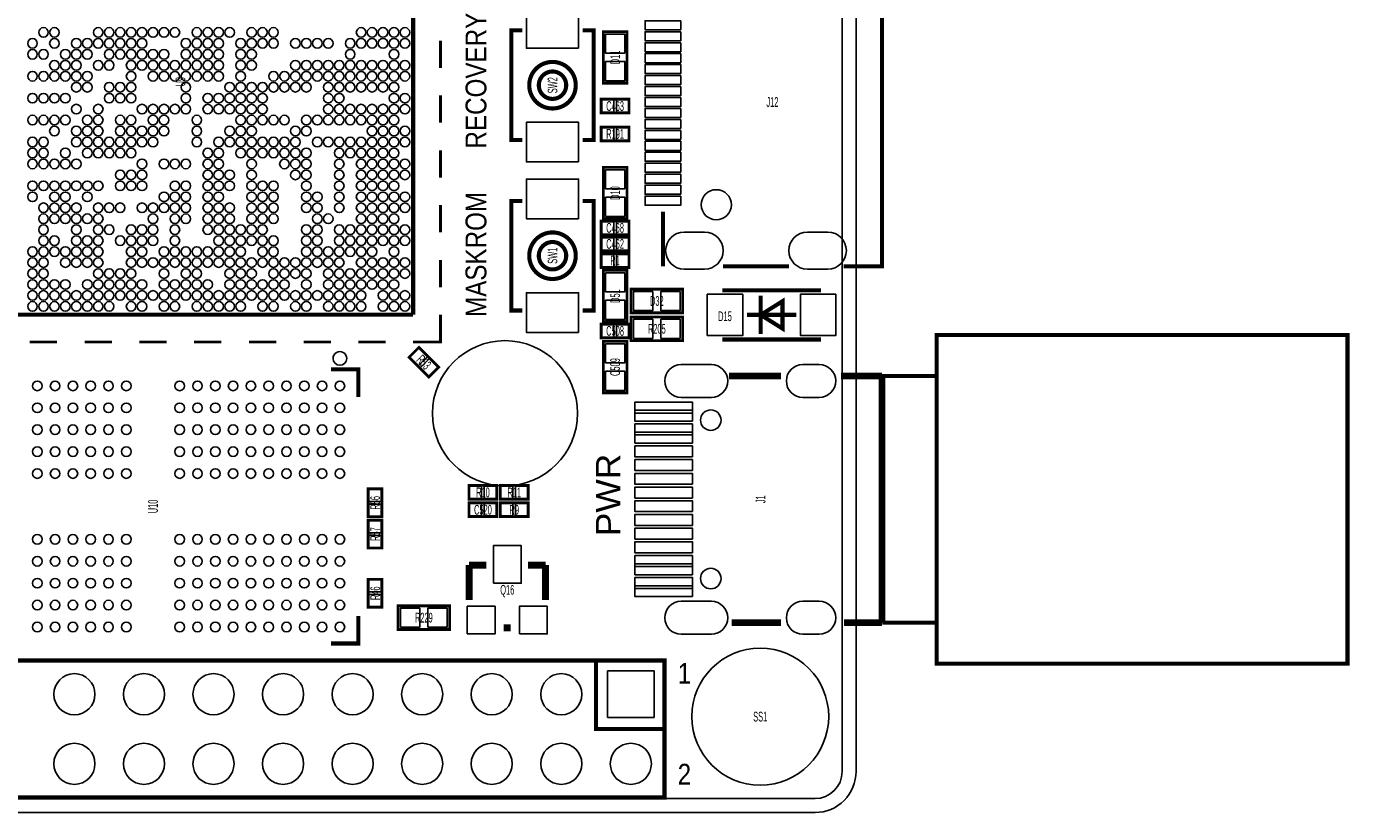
# Model space of a CAD drawing. Extents: x -11 to 103, y 0 to 58.
# Tile 15 of 16: x 55 to 103, y 0 to 29. Entities that reach past the tile are written whole.
import ezdxf
from ezdxf.enums import TextEntityAlignment as Align

# ---------------------------------------------------------------- set-up
doc = ezdxf.new("R2010")
doc.units = 0
for name, color, linetype in [('BG_OUTLINE', 12, 'CONTINUOUS'), ('BG_SILKSCREEN_TOP', 7, 'CONTINUOUS'), ('PG_SILKSCREEN_TOP', 253, 'CONTINUOUS'), ('PIN_SOLDERMASK_TOP', 92, 'CONTINUOUS'), ('RD_SILKSCREEN_TOP', 30, 'CONTINUOUS'), ('RKI_ALL', 2, 'CONTINUOUS')]:
    doc.layers.add(name, color=color, linetype=linetype)

msp = doc.modelspace()

# ---------------------------------------------------------------- linework, layer by layer
at = {"layer": 'BG_OUTLINE'}
msp.add_lwpolyline([(20.999958, 55.999888), (83.49996, 55.999888, -0.414214), (85.000084, 54.500018), (85.000084, 1.500124, -0.414249), (83.49996, 0), (1.500124, 0, -0.41426), (0, 1.500124), (0, 54.500018, -0.414229), (1.500124, 55.999888), (15.999968, 55.999888, -0.414239), (16.999966, 54.99989), (16.999966, 52.500022, 0.414244), (18.50009, 50.999898, 0.414203), (19.99996, 52.500022), (19.99996, 54.99989, -0.414224)], format="xyb", close=True, dxfattribs=at)
at = {"layer": 'PG_SILKSCREEN_TOP'}
for points, const_width in [([(51.82489, 35.17011), (68.82511, 35.17011), (68.82511, 18.16989)], 0.150012), ([(51.82489, 35.17011), (51.82489, 18.16989), (68.82511, 18.16989)], 0.150012), ([(84.544992, 31.929984), (85.944989, 31.929984), (85.944989, 19.930008), (84.544992, 19.930008)], 0.150012), ([(72.814002, 24.543004), (72.414003, 24.543004), (72.414003, 28.542996), (72.814002, 28.542996)], 0.150012), ([(75.013998, 24.543004), (75.413997, 24.543004), (75.413997, 28.542996), (75.013998, 28.542996)], 0.150012), ([(75.7682, 26.6192), (75.7682, 28.4988), (76.6318, 28.4988), (76.6318, 26.6192), (75.7682, 26.6192)], 0.1016), ([(69.825108, 27.170101), (69.825108, 28.170099)], 0.1016), ([(69.825108, 25.169901), (69.825108, 26.169899)], 0.1016), ([(75.692, 25.527), (76.708, 25.527), (76.708, 26.035), (75.692, 26.035), (75.692, 25.527)], 0.1016), ([(75.692, 24.511), (76.708, 24.511), (76.708, 25.019), (75.692, 25.019), (75.692, 24.511)], 0.1016), ([(69.825108, 23.169905), (69.825108, 24.169903)], 0.1016), ([(75.7682, 21.6662), (75.7682, 23.5458), (76.6318, 23.5458), (76.6318, 21.6662), (75.7682, 21.6662)], 0.1016), ([(72.814002, 18.320004), (72.414003, 18.320004), (72.414003, 22.319996), (72.814002, 22.319996)], 0.150012), ([(75.013998, 18.320004), (75.413997, 18.320004), (75.413997, 22.319996), (75.013998, 22.319996)], 0.150012), ([(69.825108, 21.169909), (69.825108, 22.169907)], 0.1016), ([(77.94498, 19.930008), (77.94498, 21.930004)], 0.150012), ([(76.708, 21.59), (75.692, 21.59), (75.692, 21.082), (76.708, 21.082), (76.708, 21.59)], 0.1016), ([(75.692, 20.4978), (76.708, 20.4978), (76.708, 21.0058), (75.692, 21.0058), (75.692, 20.4978)], 0.1016), ([(75.692, 19.8882), (76.708, 19.8882), (76.708, 20.3962), (75.692, 20.3962), (75.692, 19.8882)], 0.1016), ([(69.825108, 19.169888), (69.825108, 20.169911)], 0.1016), ([(76.6318, 19.7866), (76.6318, 17.907), (75.7682, 17.907), (75.7682, 19.7866), (76.6318, 19.7866)], 0.1016), ([(82.544971, 19.930008), (80.144976, 19.930008)], 0.150012), ([(78.6638, 18.2372), (76.7842, 18.2372), (76.7842, 19.1008), (78.6638, 19.1008), (78.6638, 18.2372)], 0.1016), ([(80.115004, 19.060998), (83.714996, 19.060998)], 0.150012), ([(81.515102, 17.461001), (81.515102, 18.860999)], 0.150012), ([(81.515102, 18.161), (82.314898, 17.660899), (82.314898, 18.661101), (81.515102, 18.161)], 0.150012), ([(69.825108, 18.16989), (69.825108, 17.169892), (68.82511, 17.169892)], 0.1016), ([(76.708, 17.8308), (75.692, 17.8308), (75.692, 17.3228), (76.708, 17.3228), (76.708, 17.8308)], 0.1016), ([(78.6638, 17.2212), (76.7842, 17.2212), (76.7842, 18.0848), (78.6638, 18.0848), (78.6638, 17.2212)], 0.1016), ([(82.814998, 18.161), (81.015002, 18.161)], 0.150012), ([(87.944985, 11.429492), (87.944985, 17.42948), (102.945006, 17.42948), (102.945006, 5.429479), (87.944985, 5.429479), (87.944985, 6.929095)], 0.150012), ([(55.824907, 17.169892), (54.824909, 17.169892)], 0.1016), ([(57.824903, 17.169892), (56.824905, 17.169892)], 0.1016), ([(59.824899, 17.169892), (58.824901, 17.169892)], 0.1016), ([(61.825099, 17.169892), (60.825101, 17.169892)], 0.1016), ([(63.825095, 17.169892), (62.825097, 17.169892)], 0.1016), ([(65.825091, 17.169892), (64.825093, 17.169892)], 0.1016), ([(67.825112, 17.169892), (66.825089, 17.169892)], 0.1016), ([(68.67619, 16.613403), (69.394603, 15.89499), (69.75381, 16.254197), (69.035397, 16.97261), (68.67619, 16.613403)], 0.1016), ([(76.6318, 17.1958), (76.6318, 15.3162), (75.7682, 15.3162), (75.7682, 17.1958), (76.6318, 17.1958)], 0.1016), ([(83.714996, 17.261002), (80.115004, 17.261002)], 0.150012), ([(66.825012, 15.169998), (66.825012, 16.169996), (65.825014, 16.169996)], 0.150012), ([(80.353891, 15.929991), (82.253887, 15.929991)], 0.248895), ([(84.453882, 15.929991), (85.944989, 15.929991)], 0.248895), ([(85.944989, 15.929991), (85.944989, 6.92818)], 0.248895), ([(85.944989, 15.929991), (87.944985, 15.929991), (87.944985, 6.929095), (85.953905, 6.929095)], 0.150012), ([(67.691, 10.795), (67.691, 11.811), (67.183, 11.811), (67.183, 10.795), (67.691, 10.795)], 0.1016), ([(70.866, 11.43), (71.882, 11.43), (71.882, 11.938), (70.866, 11.938), (70.866, 11.43)], 0.1016), ([(72.009, 11.43), (73.025, 11.43), (73.025, 11.938), (72.009, 11.938), (72.009, 11.43)], 0.1016), ([(71.882, 11.303), (70.866, 11.303), (70.866, 10.795), (71.882, 10.795), (71.882, 11.303)], 0.1016), ([(73.025, 11.303), (72.009, 11.303), (72.009, 10.795), (73.025, 10.795), (73.025, 11.303)], 0.1016), ([(67.183, 10.668), (67.183, 9.652), (67.691, 9.652), (67.691, 10.668), (67.183, 10.668)], 0.1016), ([(71.501, 9.0297), (70.866, 9.0297)], 0.254), ([(70.866, 9.0297), (70.866, 7.7597)], 0.254), ([(73.025, 9.0297), (73.66, 9.0297)], 0.254), ([(73.66, 9.0297), (73.66, 7.7597)], 0.254), ([(67.691, 7.493), (67.691, 8.509), (67.183, 8.509), (67.183, 7.493), (67.691, 7.493)], 0.1016), ([(68.2752, 7.5438), (70.1548, 7.5438), (70.1548, 6.6802), (68.2752, 6.6802), (68.2752, 7.5438)], 0.1016), ([(66.825114, 7.170014), (66.825114, 6.170016), (65.825091, 6.170016)], 0.150012), ([(72.136, 6.7437), (72.39, 6.7437)], 0.254), ([(82.253887, 6.92818), (80.45389, 6.92818)], 0.248895), ([(85.944989, 6.92818), (84.553882, 6.92818)], 0.248895), ([(78.005051, 0.548005), (27.285061, 0.548005), (27.285061, 5.547995), (78.005051, 5.547995), (78.005051, 0.548005)], 0.150012), ([(78.005051, 3.048), (75.505056, 3.048), (75.505056, 5.547995)], 0.150012)]:
    msp.add_lwpolyline(points, dxfattribs=dict(at, const_width=const_width))
at = {"layer": 'PG_SILKSCREEN_TOP', "const_width": 0.150012}
for points in [[(74.764011, 26.543, 1), (73.063989, 26.543, 1), (74.764011, 26.543)], [(74.413999, 26.543, 1), (73.414001, 26.543, 1), (74.413999, 26.543)], [(74.764011, 20.32, 1), (73.063989, 20.32, 1), (74.764011, 20.32)], [(74.413999, 20.32, 1), (73.414001, 20.32, 1), (74.413999, 20.32)]]:
    msp.add_lwpolyline(points, format="xyb", dxfattribs=at)
at = {"layer": 'PG_SILKSCREEN_TOP'}
msp.add_lwpolyline([(66.399994, 16.569995, 1), (65.90001, 16.570016, 1)], format="xyb", close=True, dxfattribs=at)
at = {"layer": 'PIN_SOLDERMASK_TOP'}
for points in [[(74.863998, 27.892997), (72.964002, 27.892997), (72.964002, 29.343007), (74.863998, 29.343007)], [(78.594979, 28.894989), (78.594979, 28.564992), (77.294981, 28.564992), (77.294981, 28.894989)], [(76.550495, 27.708377), (75.849505, 27.708377), (75.849505, 28.409367), (76.550495, 28.409367)], [(78.594979, 28.49499), (78.594979, 28.164993), (77.294981, 28.164993), (77.294981, 28.49499)], [(78.594979, 28.094991), (78.594979, 27.764994), (77.294981, 27.764994), (77.294981, 28.094991)], [(78.594979, 27.694992), (78.594979, 27.364995), (77.294981, 27.364995), (77.294981, 27.694992)], [(76.550495, 26.708633), (75.849505, 26.708633), (75.849505, 27.409623), (76.550495, 27.409623)], [(78.594979, 27.294992), (78.594979, 26.964996), (77.294981, 26.964996), (77.294981, 27.294992)], [(78.594979, 26.894993), (78.594979, 26.564996), (77.294981, 26.564996), (77.294981, 26.894993)], [(78.594979, 26.494994), (78.594979, 26.164997), (77.294981, 26.164997), (77.294981, 26.494994)], [(78.594979, 26.094995), (78.594979, 25.764998), (77.294981, 25.764998), (77.294981, 26.094995)], [(75.699849, 25.555956), (75.699849, 26.006044), (76.149937, 26.006044), (76.149937, 25.555956)], [(76.250063, 25.555956), (76.250063, 26.006044), (76.700151, 26.006044), (76.700151, 25.555956)], [(78.594979, 25.694996), (78.594979, 25.364999), (77.294981, 25.364999), (77.294981, 25.694996)], [(74.863998, 23.742993), (72.964002, 23.742993), (72.964002, 25.193003), (74.863998, 25.193003)], [(78.594979, 25.294996), (78.594979, 24.965), (77.294981, 24.965), (77.294981, 25.294996)], [(75.699874, 24.539956), (75.699874, 24.990044), (76.149962, 24.990044), (76.149962, 24.539956)], [(76.250038, 24.539956), (76.250038, 24.990044), (76.700126, 24.990044), (76.700126, 24.539956)], [(78.594979, 24.894997), (78.594979, 24.565), (77.294981, 24.565), (77.294981, 24.894997)], [(78.594979, 24.494998), (78.594979, 24.165001), (77.294981, 24.165001), (77.294981, 24.494998)], [(78.594979, 24.094999), (78.594979, 23.765002), (77.294981, 23.765002), (77.294981, 24.094999)], [(78.594979, 23.695), (78.594979, 23.365003), (77.294981, 23.365003), (77.294981, 23.695)], [(76.550495, 22.755377), (75.849505, 22.755377), (75.849505, 23.456367), (76.550495, 23.456367)], [(78.594979, 23.295), (78.594979, 22.965004), (77.294981, 22.965004), (77.294981, 23.295)], [(74.863998, 21.669997), (72.964002, 21.669997), (72.964002, 23.120007), (74.863998, 23.120007)], [(78.594979, 22.895001), (78.594979, 22.565004), (77.294981, 22.565004), (77.294981, 22.895001)], [(76.550495, 21.755633), (75.849505, 21.755633), (75.849505, 22.456623), (76.550495, 22.456623)], [(78.594979, 22.495002), (78.594979, 22.165005), (77.294981, 22.165005), (77.294981, 22.495002)], [(76.149937, 21.561044), (76.149937, 21.110956), (75.699849, 21.110956), (75.699849, 21.561044)], [(76.700151, 21.561044), (76.700151, 21.110956), (76.250063, 21.110956), (76.250063, 21.561044)], [(75.699849, 20.526756), (75.699849, 20.976844), (76.149937, 20.976844), (76.149937, 20.526756)], [(76.250063, 20.526756), (76.250063, 20.976844), (76.700151, 20.976844), (76.700151, 20.526756)], [(75.699874, 19.917156), (75.699874, 20.367244), (76.149962, 20.367244), (76.149962, 19.917156)], [(76.250038, 19.917156), (76.250038, 20.367244), (76.700126, 20.367244), (76.700126, 19.917156)], [(75.849505, 19.697167), (76.550495, 19.697167), (76.550495, 18.996177), (75.849505, 18.996177)], [(74.863998, 17.519993), (72.964002, 17.519993), (72.964002, 18.970003), (74.863998, 18.970003)], [(77.574623, 19.019495), (77.574623, 18.318505), (76.873633, 18.318505), (76.873633, 19.019495)], [(78.574367, 19.019495), (78.574367, 18.318505), (77.873377, 18.318505), (77.873377, 19.019495)], [(80.865002, 18.911049), (80.865002, 17.410951), (79.565005, 17.410951), (79.565005, 18.911049)], [(84.264995, 18.911049), (84.264995, 17.410951), (82.964998, 17.410951), (82.964998, 18.911049)], [(75.849505, 18.697423), (76.550495, 18.697423), (76.550495, 17.996433), (75.849505, 17.996433)], [(77.574597, 18.003495), (77.574597, 17.302505), (76.873608, 17.302505), (76.873608, 18.003495)], [(78.574392, 18.003495), (78.574392, 17.302505), (77.873403, 17.302505), (77.873403, 18.003495)], [(76.149937, 17.801844), (76.149937, 17.351756), (75.699849, 17.351756), (75.699849, 17.801844)], [(76.700151, 17.801844), (76.700151, 17.351756), (76.250063, 17.351756), (76.250063, 17.801844)], [(68.702227, 16.628313), (69.020487, 16.946573), (69.338747, 16.628313), (69.020487, 16.310053)], [(75.849505, 17.106392), (76.550495, 17.106392), (76.550495, 16.405403), (75.849505, 16.405403)], [(69.091253, 16.239287), (69.409513, 16.557547), (69.727773, 16.239287), (69.409513, 15.921027)], [(75.849505, 16.106597), (76.550495, 16.106597), (76.550495, 15.405608), (75.849505, 15.405608)], [(79.024543, 14.579397), (76.924446, 14.579397), (76.924446, 14.979396), (79.024543, 14.979396)], [(79.024543, 14.279575), (76.924446, 14.279575), (76.924446, 14.679574), (79.024543, 14.679574)], [(79.024543, 13.779297), (76.924446, 13.779297), (76.924446, 14.179296), (79.024543, 14.179296)], [(79.024543, 13.479475), (76.924446, 13.479475), (76.924446, 13.879474), (79.024543, 13.879474)], [(79.024543, 12.979197), (76.924446, 12.979197), (76.924446, 13.379196), (79.024543, 13.379196)], [(79.024543, 12.478791), (76.924446, 12.478791), (76.924446, 12.878791), (79.024543, 12.878791)], [(79.024543, 11.978386), (76.924446, 11.978386), (76.924446, 12.378385), (79.024543, 12.378385)], [(67.662044, 11.353038), (67.211956, 11.353038), (67.211956, 11.803126), (67.662044, 11.803126)], [(70.873874, 11.458956), (70.873874, 11.909044), (71.323962, 11.909044), (71.323962, 11.458956)], [(71.424038, 11.458956), (71.424038, 11.909044), (71.874126, 11.909044), (71.874126, 11.458956)], [(72.016874, 11.458956), (72.016874, 11.909044), (72.466962, 11.909044), (72.466962, 11.458956)], [(72.567038, 11.458956), (72.567038, 11.909044), (73.017126, 11.909044), (73.017126, 11.458956)], [(79.024543, 11.477981), (76.924446, 11.477981), (76.924446, 11.87798), (79.024543, 11.87798)], [(67.662044, 10.802874), (67.211956, 10.802874), (67.211956, 11.252962), (67.662044, 11.252962)], [(71.323937, 11.274044), (71.323937, 10.823956), (70.873849, 10.823956), (70.873849, 11.274044)], [(71.874151, 11.274044), (71.874151, 10.823956), (71.424063, 10.823956), (71.424063, 11.274044)], [(72.466962, 11.274044), (72.466962, 10.823956), (72.016874, 10.823956), (72.016874, 11.274044)], [(73.017126, 11.274044), (73.017126, 10.823956), (72.567038, 10.823956), (72.567038, 11.274044)], [(79.024543, 10.980191), (76.924446, 10.980191), (76.924446, 11.380191), (79.024543, 11.380191)], [(67.211956, 10.660126), (67.662044, 10.660126), (67.662044, 10.210038), (67.211956, 10.210038)], [(79.024543, 10.479786), (76.924446, 10.479786), (76.924446, 10.879785), (79.024543, 10.879785)], [(79.024543, 9.979381), (76.924446, 9.979381), (76.924446, 10.37938), (79.024543, 10.37938)], [(67.211956, 10.109962), (67.662044, 10.109962), (67.662044, 9.659874), (67.211956, 9.659874)], [(71.755737, 8.370037), (71.755737, 9.740138), (72.770238, 9.740138), (72.770238, 8.370037)], [(79.024543, 9.478975), (76.924446, 9.478975), (76.924446, 9.878974), (79.024543, 9.878974)], [(79.024543, 8.978697), (76.924446, 8.978697), (76.924446, 9.378696), (79.024543, 9.378696)], [(79.024543, 8.678875), (76.924446, 8.678875), (76.924446, 9.078874), (79.024543, 9.078874)], [(67.662044, 8.051038), (67.211956, 8.051038), (67.211956, 8.501126), (67.662044, 8.501126)], [(79.024543, 8.178597), (76.924446, 8.178597), (76.924446, 8.578596), (79.024543, 8.578596)], [(79.024543, 7.878775), (76.924446, 7.878775), (76.924446, 8.278774), (79.024543, 8.278774)], [(67.662044, 7.500874), (67.211956, 7.500874), (67.211956, 7.950962), (67.662044, 7.950962)], [(68.364608, 6.761505), (68.364608, 7.462495), (69.065597, 7.462495), (69.065597, 6.761505)], [(69.364403, 6.761505), (69.364403, 7.462495), (70.065392, 7.462495), (70.065392, 6.761505)], [(70.803237, 6.515837), (70.803237, 7.530338), (71.817738, 7.530338), (71.817738, 6.515837)], [(72.708237, 6.515837), (72.708237, 7.530338), (73.722738, 7.530338), (73.722738, 6.515837)], [(77.625054, 5.167998), (77.625054, 3.468002), (75.925058, 3.468002), (75.925058, 5.167998)]]:
    msp.add_lwpolyline(points, close=True, dxfattribs=at)
for points in [[(78.719998, 21.179993), (79.469983, 21.179993, -1), (79.469983, 19.829983), (78.719998, 19.829983, -1)], [(83.219988, 21.179993), (83.969974, 21.179993, -1), (83.969974, 19.829983), (83.219988, 19.829983, -1)], [(78.612048, 16.349027), (79.714331, 16.349027, -1), (79.714331, 15.150122), (78.612048, 15.150122, -1)], [(83.053187, 16.349027), (83.655192, 16.349027, -1), (83.655192, 15.150122), (83.053187, 15.150122, -1)], [(78.612048, 7.708049), (79.714331, 7.708049, -1), (79.714331, 6.509144), (78.612048, 6.509144, -1)], [(83.053187, 7.708049), (83.655192, 7.708049, -1), (83.655192, 6.509144), (83.053187, 6.509144, -1)]]:
    msp.add_lwpolyline(points, format="xyb", close=True, dxfattribs=at)
for centre, radius in [((55.32501, 28.470098), 0.175247), ((55.725111, 28.470098), 0.175247), ((57.325006, 28.470098), 0.175247), ((57.725107, 28.470098), 0.175247), ((58.125106, 28.470098), 0.175247), ((58.524902, 28.470098), 0.175247), ((58.925003, 28.470098), 0.175247), ((59.325002, 28.470098), 0.175247), ((59.725103, 28.470098), 0.175247), ((60.125102, 28.470098), 0.175247), ((60.924897, 28.470098), 0.175247), ((61.324998, 28.470098), 0.175247), ((61.724997, 28.470098), 0.175247), ((62.125098, 28.470098), 0.175247), ((62.924893, 28.470098), 0.175247), ((63.324994, 28.470098), 0.175247), ((63.724993, 28.470098), 0.175247), ((66.924911, 28.470098), 0.175247), ((67.325011, 28.470098), 0.175247), ((67.725011, 28.470098), 0.175247), ((68.125111, 28.470098), 0.175247), ((68.524907, 28.470098), 0.175247), ((54.925011, 28.069997), 0.175247), ((55.725111, 28.069997), 0.175247), ((56.524906, 28.069997), 0.175247), ((56.925007, 28.069997), 0.175247), ((57.325006, 28.069997), 0.175247), ((57.725107, 28.069997), 0.175247), ((58.125106, 28.069997), 0.175247), ((58.524902, 28.069997), 0.175247), ((58.925003, 28.069997), 0.175247), ((60.524898, 28.069997), 0.175247), ((60.924897, 28.069997), 0.175247), ((61.324998, 28.069997), 0.175247), ((61.724997, 28.069997), 0.175247), ((62.524894, 28.069997), 0.175247), ((62.924893, 28.069997), 0.175247), ((63.324994, 28.069997), 0.175247), ((63.724993, 28.069997), 0.175247), ((64.52489, 28.069997), 0.175247), ((64.924889, 28.069997), 0.175247), ((65.32499, 28.069997), 0.175247), ((65.724989, 28.069997), 0.175247), ((66.524911, 28.069997), 0.175247), ((66.924911, 28.069997), 0.175247), ((67.325011, 28.069997), 0.175247), ((67.725011, 28.069997), 0.175247), ((68.125111, 28.069997), 0.175247), ((68.524907, 28.069997), 0.175247), ((54.925011, 27.669998), 0.175247), ((55.32501, 27.669998), 0.175247), ((56.12511, 27.669998), 0.175247), ((56.524906, 27.669998), 0.175247), ((56.925007, 27.669998), 0.175247), ((57.725107, 27.669998), 0.175247), ((58.125106, 27.669998), 0.175247), ((58.524902, 27.669998), 0.175247), ((58.925003, 27.669998), 0.175247), ((59.325002, 27.669998), 0.175247), ((59.725103, 27.669998), 0.175247), ((60.524898, 27.669998), 0.175247), ((60.924897, 27.669998), 0.175247), ((61.324998, 27.669998), 0.175247), ((61.724997, 27.669998), 0.175247), ((62.524894, 27.669998), 0.175247), ((62.924893, 27.669998), 0.175247), ((66.524911, 27.669998), 0.175247), ((68.125111, 27.669998), 0.175247), ((55.725111, 27.269897), 0.175247), ((56.12511, 27.269897), 0.175247), ((56.524906, 27.269897), 0.175247), ((57.325006, 27.269897), 0.175247), ((57.725107, 27.269897), 0.175247), ((58.524902, 27.269897), 0.175247), ((58.925003, 27.269897), 0.175247), ((59.325002, 27.269897), 0.175247), ((59.725103, 27.269897), 0.175247), ((60.125102, 27.269897), 0.175247), ((60.524898, 27.269897), 0.175247), ((60.924897, 27.269897), 0.175247), ((61.324998, 27.269897), 0.175247), ((61.724997, 27.269897), 0.175247), ((62.524894, 27.269897), 0.175247), ((62.924893, 27.269897), 0.175247), ((64.52489, 27.269897), 0.175247), ((64.924889, 27.269897), 0.175247), ((65.32499, 27.269897), 0.175247), ((65.724989, 27.269897), 0.175247), ((66.12509, 27.269897), 0.175247), ((66.524911, 27.269897), 0.175247), ((66.924911, 27.269897), 0.175247), ((67.325011, 27.269897), 0.175247), ((67.725011, 27.269897), 0.175247), ((68.125111, 27.269897), 0.175247), ((68.524907, 27.269897), 0.175247), ((54.925011, 26.869898), 0.175247), ((55.32501, 26.869898), 0.175247), ((55.725111, 26.869898), 0.175247), ((56.12511, 26.869898), 0.175247), ((56.524906, 26.869898), 0.175247), ((56.524906, 26.470102), 0.175247), ((56.925007, 26.869898), 0.175247), ((56.925007, 26.470102), 0.175247), ((57.725107, 26.470102), 0.175247), ((58.125106, 26.470102), 0.175247), ((58.524902, 26.869898), 0.175247), ((58.524902, 26.470102), 0.175247), ((59.325002, 26.869898), 0.175247), ((59.725103, 26.869898), 0.175247), ((60.125102, 26.869898), 0.175247), ((60.524898, 26.869898), 0.175247), ((60.524898, 26.470102), 0.175247), ((60.924897, 26.869898), 0.175247), ((61.324998, 26.869898), 0.175247), ((61.724997, 26.869898), 0.175247), ((62.125098, 26.470102), 0.175247), ((62.524894, 26.869898), 0.175247), ((62.524894, 26.470102), 0.175247), ((62.924893, 26.470102), 0.175247), ((63.324994, 26.470102), 0.175247), ((63.724993, 26.869898), 0.175247), ((63.724993, 26.470102), 0.175247), ((64.125094, 26.869898), 0.175247), ((64.125094, 26.470102), 0.175247), ((64.52489, 26.869898), 0.175247), ((64.52489, 26.470102), 0.175247), ((64.924889, 26.869898), 0.175247), ((64.924889, 26.470102), 0.175247), ((65.32499, 26.869898), 0.175247), ((65.724989, 26.870203), 0.175247), ((65.724989, 26.470102), 0.175247), ((66.12509, 26.869898), 0.175247), ((66.12509, 26.470102), 0.175247), ((66.524911, 26.869898), 0.175247), ((66.524911, 26.470102), 0.175247), ((66.924911, 26.869898), 0.175247), ((66.924911, 26.470102), 0.175247), ((67.325011, 26.869898), 0.175247), ((67.325011, 26.470102), 0.175247), ((67.725011, 26.869898), 0.175247), ((67.725011, 26.470102), 0.175247), ((68.125111, 26.869898), 0.175247), ((68.125111, 26.470102), 0.175247), ((68.524907, 26.869898), 0.175247), ((54.925011, 26.070103), 0.175247), ((55.32501, 26.070103), 0.175247), ((55.725111, 26.070103), 0.175247), ((56.12511, 26.070103), 0.175247), ((57.725107, 26.070103), 0.175247), ((58.125106, 26.070103), 0.175247), ((58.524902, 26.070103), 0.175247), ((60.524898, 26.070103), 0.175247), ((61.324998, 26.070103), 0.175247), ((61.724997, 26.070103), 0.175247), ((62.125098, 26.070103), 0.175247), ((62.524894, 26.070103), 0.175247), ((62.924893, 26.070103), 0.175247), ((63.324994, 26.070103), 0.175247), ((65.724989, 26.070103), 0.175247), ((66.12509, 26.070103), 0.175247), ((68.125111, 26.070103), 0.175247), ((68.524907, 26.070103), 0.175247), ((56.524906, 25.670002), 0.175247), ((57.325006, 25.670002), 0.175247), ((58.925003, 25.670002), 0.175247), ((59.325002, 25.670002), 0.175247), ((59.725103, 25.670002), 0.175247), ((60.125102, 25.670002), 0.175247), ((60.524898, 25.670002), 0.175247), ((61.324998, 25.670002), 0.175247), ((61.724997, 25.670002), 0.175247), ((62.125098, 25.670002), 0.175247), ((62.524894, 25.670002), 0.175247), ((62.924893, 25.670002), 0.175247), ((63.324994, 25.670002), 0.175247), ((65.724989, 25.670002), 0.175247), ((66.12509, 25.670002), 0.175247), ((66.524911, 25.670002), 0.175247), ((66.924911, 25.670002), 0.175247), ((67.325011, 25.670002), 0.175247), ((67.725011, 25.670002), 0.175247), ((68.125111, 25.670002), 0.175247), ((68.524907, 25.670002), 0.175247), ((54.925011, 25.270003), 0.175247), ((55.32501, 25.270003), 0.175247), ((55.725111, 25.270003), 0.175247), ((56.12511, 25.270003), 0.175247), ((56.925007, 25.270003), 0.175247), ((57.325006, 25.270003), 0.175247), ((58.125106, 25.270003), 0.175247), ((58.524902, 25.270003), 0.175247), ((59.325002, 25.270003), 0.175247), ((59.725103, 25.270003), 0.175247), ((60.924897, 25.270003), 0.175247), ((62.524894, 25.270003), 0.175247), ((62.924893, 25.270003), 0.175247), ((63.324994, 25.270003), 0.175247), ((63.724993, 25.270003), 0.175247), ((64.125094, 25.270003), 0.175247), ((64.924889, 25.270003), 0.175247), ((65.32499, 25.270003), 0.175247), ((65.724989, 25.270003), 0.175247), ((66.12509, 25.270003), 0.175247), ((66.524911, 25.270003), 0.175247), ((66.924911, 25.270003), 0.175247), ((67.325011, 25.270003), 0.175247), ((67.725011, 25.270003), 0.175247), ((68.125111, 25.270003), 0.175247), ((54.925011, 24.470106), 0.175247), ((55.32501, 24.470106), 0.175247), ((55.725111, 24.869902), 0.175247), ((56.524906, 24.869902), 0.175247), ((56.524906, 24.470106), 0.175247), ((56.925007, 24.869902), 0.175247), ((56.925007, 24.470106), 0.175247), ((57.325006, 24.869902), 0.175247), ((57.325006, 24.470106), 0.175247), ((57.725107, 24.470106), 0.175247), ((58.125106, 24.869902), 0.175247), ((58.125106, 24.470106), 0.175247), ((58.524902, 24.869902), 0.175247), ((58.524902, 24.470106), 0.175247), ((58.925003, 24.869902), 0.175247), ((58.925003, 24.470106), 0.175247), ((59.325002, 24.869902), 0.175247), ((59.325002, 24.470106), 0.175247), ((59.725103, 24.869902), 0.175247), ((60.924897, 24.869902), 0.175247), ((60.924897, 24.470106), 0.175247), ((61.724997, 24.470106), 0.175247), ((62.125098, 24.869902), 0.175247), ((62.125098, 24.470106), 0.175247), ((62.524894, 24.869902), 0.175247), ((62.524894, 24.470106), 0.175247), ((62.924893, 24.869902), 0.175247), ((62.924893, 24.470106), 0.175247), ((63.324994, 24.470106), 0.175247), ((63.724993, 24.470106), 0.175247), ((64.125094, 24.470106), 0.175247), ((64.52489, 24.869902), 0.175247), ((64.52489, 24.470106), 0.175247), ((64.924889, 24.869902), 0.175247), ((65.32499, 24.470106), 0.175247), ((65.724989, 24.470106), 0.175247), ((66.12509, 24.470106), 0.175247), ((66.524911, 24.470106), 0.175247), ((66.924911, 24.470106), 0.175247), ((67.325011, 24.869902), 0.175247), ((67.325011, 24.470106), 0.175247), ((67.725011, 24.869902), 0.175247), ((67.725011, 24.470106), 0.175247), ((68.125111, 24.869902), 0.175247), ((68.125111, 24.470106), 0.175247), ((68.524907, 24.870207), 0.175247), ((68.524907, 24.470106), 0.175247), ((54.925011, 24.070107), 0.175247), ((55.32501, 24.070107), 0.175247), ((56.12511, 24.070107), 0.175247), ((56.925007, 24.070107), 0.175247), ((57.325006, 24.070107), 0.175247), ((57.725107, 24.070107), 0.175247), ((58.125106, 24.070107), 0.175247), ((58.524902, 24.070107), 0.175247), ((61.324998, 24.070107), 0.175247), ((61.724997, 24.070107), 0.175247), ((62.524894, 24.070107), 0.175247), ((62.924893, 24.070107), 0.175247), ((63.324994, 24.070107), 0.175247), ((63.724993, 24.070107), 0.175247), ((64.125094, 24.070107), 0.175247), ((64.52489, 24.070107), 0.175247), ((64.924889, 24.070107), 0.175247), ((66.12509, 24.070107), 0.175247), ((66.524911, 24.070107), 0.175247), ((66.924911, 24.070107), 0.175247), ((67.325011, 24.070107), 0.175247), ((67.725011, 24.070107), 0.175247), ((68.125111, 24.070107), 0.175247), ((54.925011, 23.670006), 0.175247), ((55.32501, 23.670006), 0.175247), ((55.725111, 23.670006), 0.175247), ((56.12511, 23.670006), 0.175247), ((56.524906, 23.670006), 0.175247), ((58.925003, 23.670006), 0.175247), ((59.725103, 23.670006), 0.175247), ((60.125102, 23.670006), 0.175247), ((60.524898, 23.670006), 0.175247), ((61.324998, 23.670006), 0.175247), ((61.724997, 23.670006), 0.175247), ((62.924893, 23.670006), 0.175247), ((64.125094, 23.670006), 0.175247), ((64.52489, 23.670006), 0.175247), ((64.924889, 23.670006), 0.175247), ((66.12509, 23.670006), 0.175247), ((66.924911, 23.670006), 0.175247), ((67.325011, 23.670006), 0.175247), ((67.725011, 23.670006), 0.175247), ((68.125111, 23.670006), 0.175247), ((68.524907, 23.670006), 0.175247), ((58.125106, 23.270007), 0.175247), ((58.524902, 23.270007), 0.175247), ((58.925003, 23.270007), 0.175247), ((61.324998, 23.270007), 0.175247), ((61.724997, 23.270007), 0.175247), ((62.125098, 23.270007), 0.175247), ((62.924893, 23.270007), 0.175247), ((64.52489, 23.270007), 0.175247), ((64.924889, 23.270007), 0.175247), ((66.12509, 23.270007), 0.175247), ((66.924911, 23.270007), 0.175247), ((67.325011, 23.270007), 0.175247), ((67.725011, 23.270007), 0.175247), ((68.125111, 23.270007), 0.175247), ((68.524907, 23.270007), 0.175247), ((54.925011, 22.869906), 0.175247), ((55.32501, 22.869906), 0.175247), ((55.725111, 22.869906), 0.175247), ((56.12511, 22.869906), 0.175247), ((56.524906, 22.869906), 0.175247), ((56.925007, 22.869906), 0.175247), ((57.325006, 22.869906), 0.175247), ((58.125106, 22.869906), 0.175247), ((58.524902, 22.869906), 0.175247), ((58.925003, 22.869906), 0.175247), ((60.125102, 22.869906), 0.175247), ((60.524898, 22.869906), 0.175247), ((61.324998, 22.869906), 0.175247), ((61.724997, 22.869906), 0.175247), ((62.125098, 22.869906), 0.175247), ((62.924893, 22.869906), 0.175247), ((63.324994, 22.869906), 0.175247), ((63.724993, 22.869906), 0.175247), ((64.924889, 22.869906), 0.175247), ((66.12509, 22.869906), 0.175247), ((66.924911, 22.869906), 0.175247), ((67.325011, 22.869906), 0.175247), ((67.725011, 22.869906), 0.175247), ((68.125111, 22.869906), 0.175247), ((79.894989, 22.179991), 0.549999), ((54.925011, 22.47011), 0.175247), ((55.32501, 22.070111), 0.175247), ((55.725111, 22.47011), 0.175247), ((55.725111, 22.070111), 0.175247), ((56.12511, 22.47011), 0.175247), ((56.12511, 22.070111), 0.175247), ((56.524906, 22.070111), 0.175247), ((56.925007, 22.47011), 0.175247), ((57.325006, 22.070111), 0.175247), ((57.725107, 22.070111), 0.175247), ((58.125106, 22.070111), 0.175247), ((58.925003, 22.070111), 0.175247), ((59.325002, 22.070111), 0.175247), ((59.725103, 22.47011), 0.175247), ((59.725103, 22.070111), 0.175247), ((60.125102, 22.47011), 0.175247), ((60.125102, 22.070111), 0.175247), ((60.524898, 22.47011), 0.175247), ((60.524898, 22.070111), 0.175247), ((61.324998, 22.47011), 0.175247), ((61.324998, 22.070111), 0.175247), ((61.724997, 22.47011), 0.175247), ((61.724997, 22.070111), 0.175247), ((62.125098, 22.070111), 0.175247), ((62.924893, 22.47011), 0.175247), ((62.924893, 22.070111), 0.175247), ((63.324994, 22.47011), 0.175247), ((63.324994, 22.070111), 0.175247), ((63.724993, 22.47011), 0.175247), ((63.724993, 22.070111), 0.175247), ((64.924889, 22.47011), 0.175247), ((64.924889, 22.070111), 0.175247), ((65.32499, 22.47011), 0.175247), ((65.32499, 22.070111), 0.175247), ((66.12509, 22.47011), 0.175247), ((66.12509, 22.070111), 0.175247), ((66.924911, 22.47011), 0.175247), ((66.924911, 22.070111), 0.175247), ((67.325011, 22.47011), 0.175247), ((67.325011, 22.070111), 0.175247), ((67.725011, 22.47011), 0.175247), ((67.725011, 22.070111), 0.175247), ((68.125111, 22.47011), 0.175247), ((68.125111, 22.070111), 0.175247), ((68.524907, 22.47011), 0.175247), ((68.524907, 22.070111), 0.175247), ((55.32501, 21.67001), 0.175247), ((55.725111, 21.67001), 0.175247), ((56.12511, 21.67001), 0.175247), ((56.524906, 21.67001), 0.175247), ((56.925007, 21.67001), 0.175247), ((57.325006, 21.67001), 0.175247), ((59.325002, 21.67001), 0.175247), ((60.125102, 21.67001), 0.175247), ((60.524898, 21.67001), 0.175247), ((61.324998, 21.67001), 0.175247), ((61.724997, 21.67001), 0.175247), ((62.125098, 21.67001), 0.175247), ((62.924893, 21.67001), 0.175247), ((63.324994, 21.67001), 0.175247), ((63.724993, 21.67001), 0.175247), ((65.32499, 21.67001), 0.175247), ((65.724989, 21.67001), 0.175247), ((66.924911, 21.67001), 0.175247), ((67.325011, 21.67001), 0.175247), ((67.725011, 21.67001), 0.175247), ((68.125111, 21.67001), 0.175247), ((55.32501, 21.270011), 0.175247), ((56.524906, 21.270011), 0.175247), ((57.325006, 21.270011), 0.175247), ((57.725107, 21.270011), 0.175247), ((58.524902, 21.270011), 0.175247), ((58.925003, 21.270011), 0.175247), ((59.325002, 21.270011), 0.175247), ((60.125102, 21.270011), 0.175247), ((61.324998, 21.270011), 0.175247), ((61.724997, 21.270011), 0.175247), ((62.125098, 21.270011), 0.175247), ((62.524894, 21.270011), 0.175247), ((62.924893, 21.270011), 0.175247), ((63.324994, 21.270011), 0.175247), ((64.924889, 21.269706), 0.175247), ((65.32499, 21.270011), 0.175247), ((66.12509, 21.270011), 0.175247), ((66.524911, 21.270011), 0.175247), ((66.924911, 21.270011), 0.175247), ((67.325011, 21.270011), 0.175247), ((67.725011, 21.270011), 0.175247), ((68.125111, 21.270189), 0.175247), ((68.524907, 21.270011), 0.175247), ((55.32501, 20.86991), 0.175247), ((55.725111, 20.86991), 0.175247), ((56.524906, 20.86991), 0.175247), ((56.925007, 20.86991), 0.175247), ((57.325006, 20.86991), 0.175247), ((58.125106, 20.86991), 0.175247), ((58.524902, 20.86991), 0.175247), ((58.925003, 20.86991), 0.175247), ((59.325002, 20.86991), 0.175247), ((60.125102, 20.86991), 0.175247), ((61.724997, 20.86991), 0.175247), ((62.125098, 20.86991), 0.175247), ((62.524894, 20.86991), 0.175247), ((62.924893, 20.86991), 0.175247), ((63.324994, 20.86991), 0.175247), ((63.724993, 20.86991), 0.175247), ((64.924889, 20.86991), 0.175247), ((65.32499, 20.86991), 0.175247), ((66.12509, 20.86991), 0.175247), ((66.524911, 20.86991), 0.175247), ((66.924911, 20.86991), 0.175247), ((67.325011, 20.86991), 0.175247), ((67.725011, 20.86991), 0.175247), ((68.125111, 20.870189), 0.175247), ((68.524907, 20.86991), 0.175247), ((54.925011, 20.470089), 0.175247), ((55.32501, 20.470089), 0.175247), ((55.725111, 20.470089), 0.175247), ((56.12511, 20.470089), 0.175247), ((56.524906, 20.470089), 0.175247), ((56.925007, 20.470089), 0.175247), ((57.325006, 20.470089), 0.175247), ((58.524902, 20.470089), 0.175247), ((58.925003, 20.470089), 0.175247), ((59.725103, 20.470089), 0.175247), ((60.125102, 20.470089), 0.175247), ((60.524898, 20.470089), 0.175247), ((60.924897, 20.470089), 0.175247), ((61.324998, 20.470089), 0.175247), ((61.724997, 20.470089), 0.175247), ((62.125098, 20.470089), 0.175247), ((62.524894, 20.470089), 0.175247), ((63.324994, 20.470089), 0.175247), ((63.724993, 20.470089), 0.175247), ((64.924889, 20.470089), 0.175247), ((65.32499, 20.470089), 0.175247), ((65.724989, 20.470089), 0.175247), ((66.12509, 20.470089), 0.175247), ((66.524911, 20.470089), 0.175247), ((66.924911, 20.470089), 0.175247), ((67.325011, 20.470089), 0.175247), ((68.125111, 20.470089), 0.175247), ((54.925011, 20.070089), 0.175247), ((54.925011, 19.669989), 0.175247), ((55.32501, 20.070089), 0.175247), ((55.32501, 19.669989), 0.175247), ((56.12511, 20.070089), 0.175247), ((56.524906, 20.070089), 0.175247), ((56.925007, 20.070089), 0.175247), ((57.325006, 20.070089), 0.175247), ((57.325006, 19.669989), 0.175247), ((57.725107, 19.669989), 0.175247), ((58.125106, 19.669989), 0.175247), ((58.524902, 20.070089), 0.175247), ((58.524902, 19.669989), 0.175247), ((58.925003, 20.070089), 0.175247), ((59.325002, 20.070089), 0.175247), ((59.725103, 20.070089), 0.175247), ((59.725103, 19.669989), 0.175247), ((60.125102, 20.070089), 0.175247), ((60.524898, 20.070089), 0.175247), ((60.524898, 19.669989), 0.175247), ((60.924897, 20.070089), 0.175247), ((60.924897, 19.669989), 0.175247), ((61.324998, 20.070089), 0.175247), ((61.724997, 20.070089), 0.175247), ((62.125098, 20.070089), 0.175247), ((62.125098, 19.669989), 0.175247), ((62.524894, 20.070089), 0.175247), ((62.524894, 19.669989), 0.175247), ((62.924893, 20.070089), 0.175247), ((62.924893, 19.669989), 0.175247), ((63.324994, 20.070089), 0.175247), ((63.724993, 20.070089), 0.175247), ((63.724993, 19.669989), 0.175247), ((64.125094, 20.070089), 0.175247), ((64.125094, 19.669989), 0.175247), ((64.52489, 20.070089), 0.175247), ((64.52489, 19.669989), 0.175247), ((64.924889, 20.070089), 0.175247), ((64.924889, 19.669989), 0.175247), ((65.32499, 20.070089), 0.175247), ((65.724989, 20.070089), 0.175247), ((65.724989, 19.669989), 0.175247), ((66.12509, 20.070089), 0.175247), ((66.12509, 19.669989), 0.175247), ((66.524911, 19.669989), 0.175247), ((66.924911, 20.070089), 0.175247), ((66.924911, 19.669989), 0.175247), ((67.325011, 20.070089), 0.175247), ((67.325011, 19.669989), 0.175247), ((67.725011, 20.070089), 0.175247), ((67.725011, 19.669989), 0.175247), ((68.125111, 20.070089), 0.175247), ((68.125111, 19.669989), 0.175247), ((68.524907, 20.070089), 0.175247), ((68.524907, 19.669989), 0.175247), ((54.925011, 19.269989), 0.175247), ((55.32501, 19.269989), 0.175247), ((55.725111, 19.269989), 0.175247), ((56.12511, 19.269989), 0.175247), ((56.925007, 19.269989), 0.175247), ((57.325006, 19.269989), 0.175247), ((57.725107, 19.269989), 0.175247), ((58.125106, 19.269989), 0.175247), ((58.524902, 19.269989), 0.175247), ((58.925003, 19.269989), 0.175247), ((59.725103, 19.269989), 0.175247), ((60.125102, 19.269989), 0.175247), ((60.524898, 19.269989), 0.175247), ((60.924897, 19.269989), 0.175247), ((61.324998, 19.269989), 0.175247), ((62.125098, 19.269989), 0.175247), ((62.524894, 19.269989), 0.175247), ((62.924893, 19.269989), 0.175247), ((63.324994, 19.269989), 0.175247), ((63.724993, 19.269989), 0.175247), ((64.125094, 19.269989), 0.175247), ((64.924889, 19.269989), 0.175247), ((65.724989, 19.269989), 0.175247), ((66.12509, 19.269989), 0.175247), ((66.524911, 19.269989), 0.175247), ((66.924911, 19.269989), 0.175247), ((67.325011, 19.269989), 0.175247), ((67.725011, 19.269989), 0.175247), ((68.125111, 19.269989), 0.175247), ((54.925011, 18.869889), 0.175247), ((55.32501, 18.869889), 0.175247), ((55.725111, 18.869889), 0.175247), ((56.12511, 18.869889), 0.175247), ((56.524906, 18.869889), 0.175247), ((56.925007, 18.869889), 0.175247), ((57.325006, 18.869889), 0.175247), ((57.725107, 18.869889), 0.175247), ((58.125106, 18.869889), 0.175247), ((58.524902, 18.869889), 0.175247), ((58.925003, 18.869889), 0.175247), ((59.325002, 18.869889), 0.175247), ((59.725103, 18.869889), 0.175247), ((60.125102, 18.869889), 0.175247), ((60.524898, 18.869889), 0.175247), ((60.924897, 18.869889), 0.175247), ((61.324998, 18.869889), 0.175247), ((61.724997, 18.869889), 0.175247), ((62.125098, 18.869889), 0.175247), ((62.524894, 18.869889), 0.175247), ((62.924893, 18.869889), 0.175247), ((63.324994, 18.869889), 0.175247), ((63.724993, 18.869889), 0.175247), ((64.125094, 18.869889), 0.175247), ((64.52489, 18.869889), 0.175247), ((64.924889, 18.869889), 0.175247), ((65.32499, 18.869889), 0.175247), ((65.724989, 18.869889), 0.175247), ((66.12509, 18.869889), 0.175247), ((66.524911, 18.869889), 0.175247), ((66.924911, 18.869889), 0.175247), ((67.725011, 18.870193), 0.175247), ((68.125111, 18.869889), 0.175247), ((68.524907, 18.869889), 0.175247), ((54.925011, 18.470093), 0.175247), ((55.32501, 18.470093), 0.175247), ((55.725111, 18.470093), 0.175247), ((56.12511, 18.470093), 0.175247), ((56.524906, 18.470093), 0.175247), ((56.925007, 18.470093), 0.175247), ((57.325006, 18.470093), 0.175247), ((57.725107, 18.470093), 0.175247), ((58.524902, 18.470093), 0.175247), ((58.925003, 18.470093), 0.175247), ((59.725103, 18.470093), 0.175247), ((60.125102, 18.470093), 0.175247), ((60.924897, 18.470093), 0.175247), ((61.324998, 18.470093), 0.175247), ((61.724997, 18.470093), 0.175247), ((62.125098, 18.470093), 0.175247), ((62.524894, 18.470093), 0.175247), ((63.324994, 18.470093), 0.175247), ((63.724993, 18.470093), 0.175247), ((64.52489, 18.470093), 0.175247), ((64.924889, 18.470093), 0.175247), ((65.724989, 18.470093), 0.175247), ((66.12509, 18.470093), 0.175247), ((66.524911, 18.470093), 0.175247), ((66.924911, 18.470093), 0.175247), ((67.725011, 18.470093), 0.175247), ((68.125111, 18.470093), 0.175247), ((68.524907, 18.470093), 0.175247), ((72.178596, 14.570202), 2.649995), ((55.099991, 15.569997), 0.175247), ((55.750003, 15.569997), 0.175247), ((56.399913, 15.569997), 0.175247), ((57.049899, 15.569997), 0.175247), ((57.69991, 15.569997), 0.175247), ((58.349896, 15.569997), 0.175247), ((60.300108, 15.569997), 0.175247), ((60.950094, 15.569997), 0.175247), ((61.600105, 15.569997), 0.175247), ((62.250091, 15.569997), 0.175247), ((62.900001, 15.569997), 0.175247), ((63.550013, 15.569997), 0.175247), ((64.199999, 15.569997), 0.175247), ((64.85001, 15.569997), 0.175247), ((65.499996, 15.569997), 0.175247), ((66.150007, 15.569997), 0.175247), ((55.099991, 14.769897), 0.175247), ((55.750003, 14.769897), 0.175247), ((56.399913, 14.769897), 0.175247), ((57.049899, 14.769897), 0.175247), ((57.69991, 14.769897), 0.175247), ((58.349896, 14.769897), 0.175247), ((60.300108, 14.769897), 0.175247), ((60.950094, 14.769897), 0.175247), ((61.600105, 14.769897), 0.175247), ((62.250091, 14.769897), 0.175247), ((62.900001, 14.769897), 0.175247), ((63.550013, 14.769897), 0.175247), ((64.199999, 14.769897), 0.175247), ((64.85001, 14.769897), 0.175247), ((65.499996, 14.769897), 0.175247), ((66.150007, 14.769897), 0.175247), ((79.6941, 14.31958), 0.375031), ((55.099991, 13.970102), 0.175247), ((55.750003, 13.970102), 0.175247), ((56.399913, 13.970102), 0.175247), ((57.049899, 13.970102), 0.175247), ((57.69991, 13.970102), 0.175247), ((58.349896, 13.970102), 0.175247), ((60.300108, 13.970102), 0.175247), ((60.950094, 13.970102), 0.175247), ((61.600105, 13.970102), 0.175247), ((62.250091, 13.970102), 0.175247), ((62.900001, 13.970102), 0.175247), ((63.550013, 13.970102), 0.175247), ((64.199999, 13.970102), 0.175247), ((64.85001, 13.970102), 0.175247), ((65.499996, 13.970102), 0.175247), ((66.150007, 13.970102), 0.175247), ((55.099991, 13.170002), 0.175247), ((55.750003, 13.170002), 0.175247), ((56.399913, 13.170002), 0.175247), ((57.049899, 13.170002), 0.175247), ((57.69991, 13.170002), 0.175247), ((58.349896, 13.170002), 0.175247), ((60.300108, 13.170002), 0.175247), ((60.950094, 13.170002), 0.175247), ((61.600105, 13.170002), 0.175247), ((62.250091, 13.170002), 0.175247), ((62.900001, 13.170002), 0.175247), ((63.550013, 13.170002), 0.175247), ((64.199999, 13.170002), 0.175247), ((64.85001, 13.170002), 0.175247), ((65.499996, 13.170002), 0.175247), ((66.150007, 13.170002), 0.175247), ((55.099991, 12.369902), 0.175247), ((55.750003, 12.369902), 0.175247), ((56.399913, 12.369902), 0.175247), ((57.049899, 12.369902), 0.175247), ((57.69991, 12.369902), 0.175247), ((58.349896, 12.369902), 0.175247), ((60.300108, 12.369902), 0.175247), ((60.950094, 12.369902), 0.175247), ((61.600105, 12.369902), 0.175247), ((62.250091, 12.369902), 0.175247), ((62.900001, 12.369902), 0.175247), ((63.550013, 12.369902), 0.175247), ((64.199999, 12.369902), 0.175247), ((64.85001, 12.369902), 0.175247), ((65.499996, 12.369902), 0.175247), ((66.150007, 12.369902), 0.175247), ((55.099991, 9.97011), 0.175247), ((55.750003, 9.97011), 0.175247), ((56.399913, 9.97011), 0.175247), ((57.049899, 9.97011), 0.175247), ((57.69991, 9.97011), 0.175247), ((58.349896, 9.97011), 0.175247), ((60.300108, 9.97011), 0.175247), ((60.950094, 9.97011), 0.175247), ((61.600105, 9.97011), 0.175247), ((62.250091, 9.97011), 0.175247), ((62.900001, 9.97011), 0.175247), ((63.550013, 9.97011), 0.175247), ((64.199999, 9.97011), 0.175247), ((64.85001, 9.97011), 0.175247), ((65.499996, 9.97011), 0.175247), ((66.150007, 9.97011), 0.175247), ((55.099991, 9.17001), 0.175247), ((55.750003, 9.17001), 0.175247), ((56.399913, 9.17001), 0.175247), ((57.049899, 9.17001), 0.175247), ((57.69991, 9.17001), 0.175247), ((58.349896, 9.17001), 0.175247), ((60.300108, 9.17001), 0.175247), ((60.950094, 9.17001), 0.175247), ((61.600105, 9.17001), 0.175247), ((62.250091, 9.17001), 0.175247), ((62.900001, 9.17001), 0.175247), ((63.550013, 9.17001), 0.175247), ((64.199999, 9.17001), 0.175247), ((64.85001, 9.17001), 0.175247), ((65.499996, 9.17001), 0.175247), ((66.150007, 9.17001), 0.175247), ((79.6941, 8.538591), 0.375031), ((55.099991, 8.36991), 0.175247), ((55.750003, 8.36991), 0.175247), ((56.399913, 8.36991), 0.175247), ((57.049899, 8.36991), 0.175247), ((57.69991, 8.36991), 0.175247), ((58.349896, 8.36991), 0.175247), ((60.300108, 8.36991), 0.175247), ((60.950094, 8.36991), 0.175247), ((61.600105, 8.36991), 0.175247), ((62.250091, 8.36991), 0.175247), ((62.900001, 8.36991), 0.175247), ((63.550013, 8.36991), 0.175247), ((64.199999, 8.36991), 0.175247), ((64.85001, 8.36991), 0.175247), ((65.499996, 8.36991), 0.175247), ((66.150007, 8.36991), 0.175247), ((55.099991, 7.570114), 0.175247), ((55.750003, 7.570114), 0.175247), ((56.399913, 7.570114), 0.175247), ((57.049899, 7.570114), 0.175247), ((57.69991, 7.570114), 0.175247), ((58.349896, 7.570114), 0.175247), ((60.300108, 7.570114), 0.175247), ((60.950094, 7.570114), 0.175247), ((61.600105, 7.570114), 0.175247), ((62.250091, 7.570114), 0.175247), ((62.900001, 7.570114), 0.175247), ((63.550013, 7.570114), 0.175247), ((64.199999, 7.570114), 0.175247), ((64.85001, 7.570114), 0.175247), ((65.499996, 7.570114), 0.175247), ((66.150007, 7.570114), 0.175247), ((55.099991, 6.770014), 0.175247), ((55.750003, 6.770014), 0.175247), ((56.399913, 6.770014), 0.175247), ((57.049899, 6.770014), 0.175247), ((57.69991, 6.770014), 0.175247), ((58.349896, 6.770014), 0.175247), ((60.300108, 6.770014), 0.175247), ((60.950094, 6.770014), 0.175247), ((61.600105, 6.770014), 0.175247), ((62.250091, 6.770014), 0.175247), ((62.900001, 6.770014), 0.175247), ((63.550013, 6.770014), 0.175247), ((64.199999, 6.770014), 0.175247), ((64.85001, 6.770014), 0.175247), ((65.499996, 6.770014), 0.175247), ((66.150007, 6.770014), 0.175247), ((81.499964, 3.50012), 2.499995), ((56.455056, 4.318), 0.749999), ((58.995056, 4.318), 0.749999), ((61.535056, 4.318), 0.749999), ((64.075056, 4.318), 0.749999), ((66.615056, 4.318), 0.749999), ((69.155056, 4.318), 0.749999), ((71.695056, 4.318), 0.749999), ((74.235056, 4.318), 0.749999), ((56.455056, 1.778), 0.749999), ((58.995056, 1.778), 0.749999), ((61.535056, 1.778), 0.749999), ((64.075056, 1.778), 0.749999), ((66.615056, 1.778), 0.749999), ((69.155056, 1.778), 0.749999), ((71.695056, 1.778), 0.749999), ((74.235056, 1.778), 0.749999), ((76.775056, 1.778), 0.749999)]:
    msp.add_circle(centre, radius, dxfattribs=at)
at = {"layer": 'RKI_ALL'}
msp.add_lwpolyline([(1.499819, 55.491888), (16.000044, 55.491888, -0.414175), (16.491966, 54.999966), (16.491966, 52.499844, 0.414185), (18.499912, 50.491898), (18.500115, 50.491898, 0.414169), (20.50796, 52.499793), (20.50796, 54.999915, -0.414204), (20.999933, 55.491888), (83.500189, 55.491888, -0.414154), (84.492084, 54.499993), (84.492084, 1.499946, -0.414163), (83.500138, 0.508), (1.499921, 0.508, -0.414163), (0.508, 1.499921), (0.508, 54.499993, -0.414154)], format="xyb", close=True, dxfattribs=at)

# ---------------------------------------------------------------- texts
at = {"layer": 'BG_SILKSCREEN_TOP'}
for s, height, width, p in [('RECOVERY', 0.762, 0.866667, (71.501, 24.2316)), ('MASKROM', 0.762, 0.866667, (71.501, 18.0848)), ('PWR', 0.889, 1.085714, (76.3905, 10.0838))]:
    msp.add_text(s, height=height, rotation=90, dxfattribs=dict(at, width=width)).set_placement(p)
at = {"layer": 'PG_SILKSCREEN_TOP', "width": 0.866667}
for s, p in [('1', (78.486, 4.699)), ('2', (78.486, 1.016))]:
    msp.add_text(s, height=0.762, dxfattribs=at).set_placement(p)
at = {"layer": 'RD_SILKSCREEN_TOP', "width": 0.571429}
for s, rotation, p in [('D11', 90, (76.3778, 27.558848)), ('U9', 90, (60.5028, 26.669848)), ('SW2', 90, (74.0918, 26.542848)), ('D10', 90, (76.3778, 22.605848)), ('SW1', 90, (74.0918, 20.319848)), ('D51', 90, (76.3778, 18.846648)), ('R53', 315, (69.088914, 16.308426)), ('C509', 90, (76.3778, 16.255848)), ('U10', 90, (59.502802, 11.169853)), ('R56', 90, (67.6148, 11.302848)), ('J1', 90, (81.691582, 11.428933)), ('R57', 90, (67.6148, 10.159848)), ('R46', 90, (67.6148, 8.000848))]:
    msp.add_text(s, height=0.3556, rotation=rotation, dxfattribs=at).set_placement(p, align=Align.CENTER)
for s, p in [('J12', (81.944972, 25.752196)), ('C463', (76.2, 25.6032)), ('R191', (76.2, 24.5872)), ('C468', (76.2, 21.1582)), ('C462', (76.2, 20.574)), ('R1', (76.2, 19.9644)), ('D32', (77.724, 18.4912)), ('D15', (80.2132, 17.9324)), ('C508', (76.2, 17.399)), ('R205', (77.724, 17.4752)), ('R10', (71.374, 11.5062)), ('R11', (72.517, 11.5062)), ('C520', (71.374, 10.8712)), ('R9', (72.517, 10.8712)), ('Q16', (72.263, 7.9502)), ('R229', (69.215, 6.9342)), ('SS1', (81.499964, 3.32232))]:
    msp.add_text(s, height=0.3556, dxfattribs=at).set_placement(p, align=Align.CENTER)

doc.saveas('drawing.dxf')
